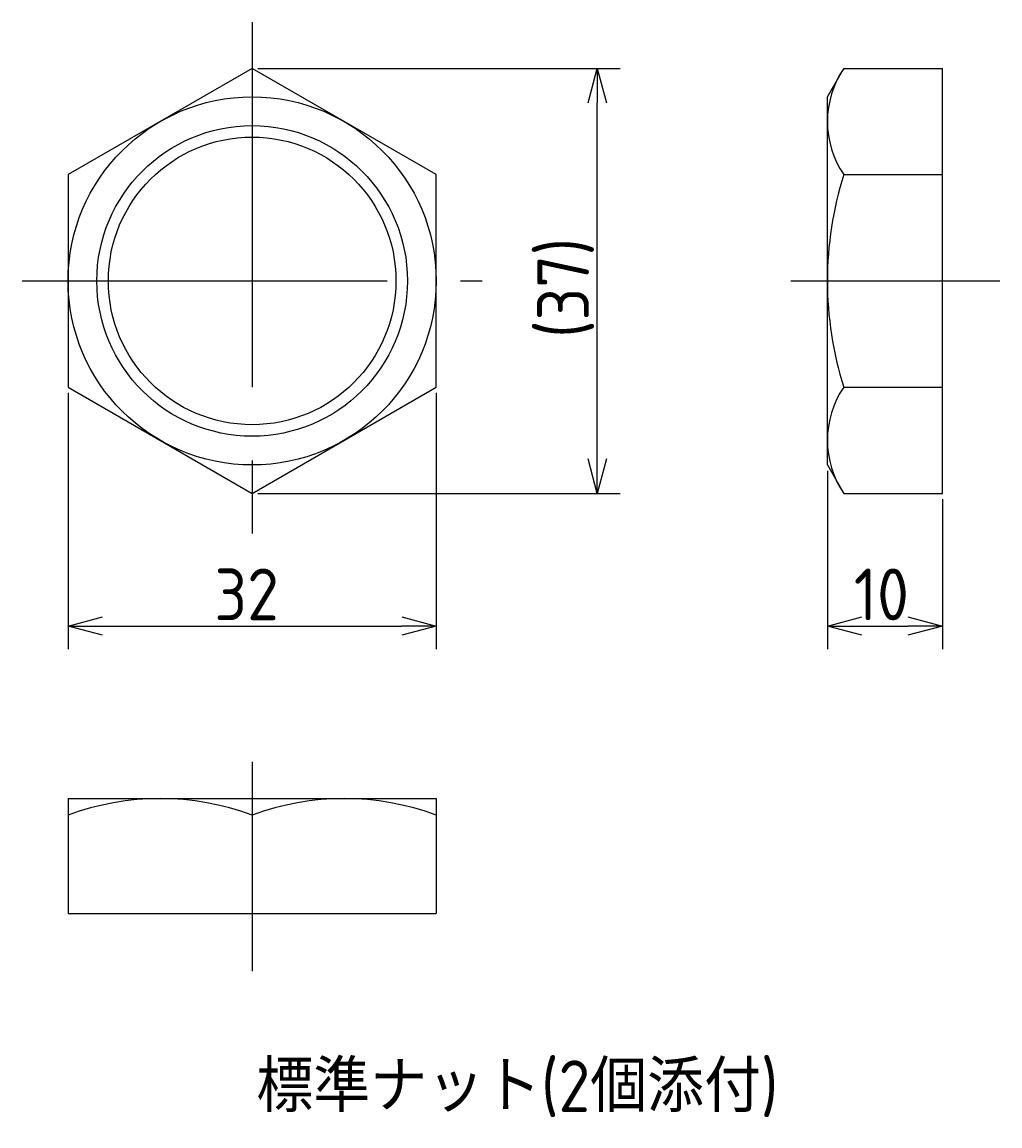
# Model space of a CAD drawing. Extents: x 50 to 390, y 112 to 221.
# Tile 1 of 4: x 50 to 135, y 112 to 208. Entities that reach past the tile are written whole.
import ezdxf

# ---------------------------------------------------------------- set-up
doc = ezdxf.new("R2010")
doc.units = 0
doc.linetypes.add('CENTER', pattern=[50.8, 31.75, -6.35, 6.35, -6.35])
doc.layers.get('0').update_dxf_attribs({"linetype": 'CONTINUOUS'})
doc.layers.get('DEFPOINTS').update_dxf_attribs({"linetype": 'CONTINUOUS'})
doc.layers.add('図形', color=7, linetype='CONTINUOUS')
doc.layers.add('寸法_文字', color=3, linetype='CONTINUOUS')
doc.layers.get('0').off()
doc.styles.add('DIMENSION', font='isocp.shx', dxfattribs={"bigfont": 'bigfont.shx'})
doc.dimstyles.get("Standard").update_dxf_attribs({"dimtxt": 0.18, "dimasz": 0.18, "dimexe": 0.18, "dimexo": 0.0625, "dimgap": 0.09, "dimtad": 0, "dimtih": 1, "dimtoh": 1, "dimzin": 0, "dimcen": 0.09, "dimazin": 3, "dimtfac": 1, "dimtofl": 0, "dimtmove": 0, "dimatfit": 3})

# ---------------------------------------------------------------- blocks, each defined once
blk = doc.blocks.new('_OPEN30')
at = {"color": 0, "linetype": 'BYBLOCK'}
for p, q in [((-1, 0.268), (0, 0)), ((0, 0), (-1, -0.268)), ((0, 0), (-1, 0))]:
    blk.add_line(p, q, dxfattribs=at)
blk = doc.blocks.new('*U25')
at = {"layer": '寸法_文字', "color": 3, "style": 'DIMENSION'}
blk.add_text('32', height=4.5, dxfattribs=at).set_placement((66.715, 155.5))
blk = doc.blocks.new('*D1')
at = {"layer": 'DEFPOINTS', "color": 0}
for p in [(54, 175.762), (86, 175.762), (86, 155)]:
    blk.add_point(p, dxfattribs=at)
at = {"layer": '寸法_文字', "color": 3}
for p, q in [((54, 175.262), (54, 153)), ((86, 175.262), (86, 153)), ((57, 155), (83, 155))]:
    blk.add_line(p, q, dxfattribs=at)
at = {"layer": '寸法_文字'}
blk.add_blockref('*U25', (0, 0), dxfattribs=at)
at = {"layer": '寸法_文字', "color": 3, "xscale": 3, "yscale": 3, "zscale": 3, "rotation": 180}
blk.add_blockref('_OPEN30', (54, 155), dxfattribs=at)
at = {"layer": '寸法_文字', "color": 3, "xscale": 3, "yscale": 3, "zscale": 3}
blk.add_blockref('_OPEN30', (86, 155), dxfattribs=at)
blk = doc.blocks.new('*U26')
at = {"layer": '寸法_文字', "color": 3, "style": 'DIMENSION'}
blk.add_text('(37)', height=4.5, rotation=90, dxfattribs=at).set_placement((99.275, 180.05))
blk = doc.blocks.new('*D2')
at = {"layer": 'DEFPOINTS', "color": 0}
for p in [(70, 203.475), (100, 203.475), (70, 166.525)]:
    blk.add_point(p, dxfattribs=at)
at = {"layer": '寸法_文字', "color": 3}
for p, q in [((70.5, 203.475), (102, 203.475)), ((100, 169.525), (100, 200.475)), ((70.5, 166.525), (102, 166.525))]:
    blk.add_line(p, q, dxfattribs=at)
at = {"layer": '寸法_文字', "color": 3, "xscale": 3, "yscale": 3, "zscale": 3}
for p, rotation in [((100, 203.475), 90), ((100, 166.525), 270)]:
    blk.add_blockref('_OPEN30', p, dxfattribs=dict(at, rotation=rotation))
at = {"layer": '寸法_文字'}
blk.add_blockref('*U26', (0, 0), dxfattribs=at)
blk = doc.blocks.new('*U24')
at = {"layer": '寸法_文字', "color": 3, "style": 'DIMENSION'}
blk.add_text('10', height=4.5, dxfattribs=at).set_placement((122.298, 155.5))
blk = doc.blocks.new('*D3')
at = {"layer": 'DEFPOINTS', "color": 0}
for p in [(120, 169), (130, 166.525), (130, 155)]:
    blk.add_point(p, dxfattribs=at)
at = {"layer": '寸法_文字', "color": 3}
for p, q in [((120, 168.5), (120, 153)), ((130, 166.025), (130, 153)), ((123, 155), (127, 155))]:
    blk.add_line(p, q, dxfattribs=at)
at = {"layer": '寸法_文字'}
blk.add_blockref('*U24', (0, 0), dxfattribs=at)
at = {"layer": '寸法_文字', "color": 3, "xscale": 3, "yscale": 3, "zscale": 3, "rotation": 180}
blk.add_blockref('_OPEN30', (120, 155), dxfattribs=at)
at = {"layer": '寸法_文字', "color": 3, "xscale": 3, "yscale": 3, "zscale": 3}
blk.add_blockref('_OPEN30', (130, 155), dxfattribs=at)
blk = doc.blocks.new('*U21')
at = {"layer": '寸法_文字', "style": 'DIMENSION'}
blk.add_text('標準ナット(2個添付)', height=4.5, dxfattribs=at).set_placement((70.363, 112.75))

msp = doc.modelspace()

# ---------------------------------------------------------------- linework, layer by layer
at = {"layer": '図形', "color": 3, "linetype": 'CENTER'}
for p, q in [((70, 207.5), (70, 162.5)), ((50, 185), (90, 185)), ((116.812, 185), (135, 185)), ((70, 143.188), (70, 125))]:
    msp.add_line(p, q, dxfattribs=at)
at = {"layer": '図形'}
for p, q in [((70, 203.475), (54, 194.238)), ((86, 194.238), (70, 203.475)), ((120, 201), (121.429, 203.475)), ((121.429, 203.475), (130, 203.475)), ((130, 166.525), (130, 203.475)), ((120, 169), (120, 201)), ((54, 194.238), (54, 175.762)), ((86, 175.762), (86, 194.238)), ((121.429, 194.238), (130, 194.238)), ((54, 175.762), (70, 166.525)), ((70, 166.525), (86, 175.762)), ((121.429, 175.762), (130, 175.762)), ((120, 169), (121.429, 166.525)), ((121.429, 166.525), (130, 166.525)), ((54, 140), (86, 140)), ((54, 140), (54, 130)), ((86, 140), (86, 130)), ((70, 138.571), (70, 130)), ((54, 130), (86, 130))]:
    msp.add_line(p, q, dxfattribs=at)
for radius in [16, 12.5]:
    msp.add_circle((70, 185), radius, dxfattribs=at)
at = {"layer": '図形', "color": 3}
msp.add_circle((70, 185), 13.5, dxfattribs=at)
at = {"layer": '図形'}
for centre, radius, start, end in [((128.179, 198.856), 8.179, 145.61575, 214.38425), ((150.571, 185), 30.571, 162.41205, 197.58795), ((128.179, 171.144), 8.179, 145.61575, 214.38425), ((62, 116.893), 23.107, 69.74384, 110.25616), ((78, 116.893), 23.107, 69.74384, 110.25616)]:
    msp.add_arc(centre, radius, start, end, dxfattribs=at)

# ---------------------------------------------------------------- block references
at = {"layer": '寸法_文字'}
msp.add_blockref('*U21', (0, 0), dxfattribs=at)

# ---------------------------------------------------------------- dimensions: what is measured, and where the dimension line sits
dim = msp.add_linear_dim(base=(100, 203.4752), p1=(70, 166.5248), p2=(70, 203.4752), angle=90, text='(<>)', dimstyle='Standard', override={"dimdec": 1}, dxfattribs=at)
dim.commit()
dim.dimension.update_dxf_attribs({"geometry": '*D2', "text_midpoint": (100, 185), "dimtype": 128})
for base, p1, p2, picture, middle in [((86, 155), (54, 175.762), (86, 175.762), '*D1', (70, 155)), ((130, 155), (120, 169), (130, 166.525), '*D3', (125, 155))]:
    dim = msp.add_linear_dim(base=base, p1=p1, p2=p2, dimstyle='Standard', dxfattribs=at)
    dim.commit()
    dim.dimension.update_dxf_attribs({"geometry": picture, "text_midpoint": middle, "dimtype": 128})

doc.saveas('drawing.dxf')
